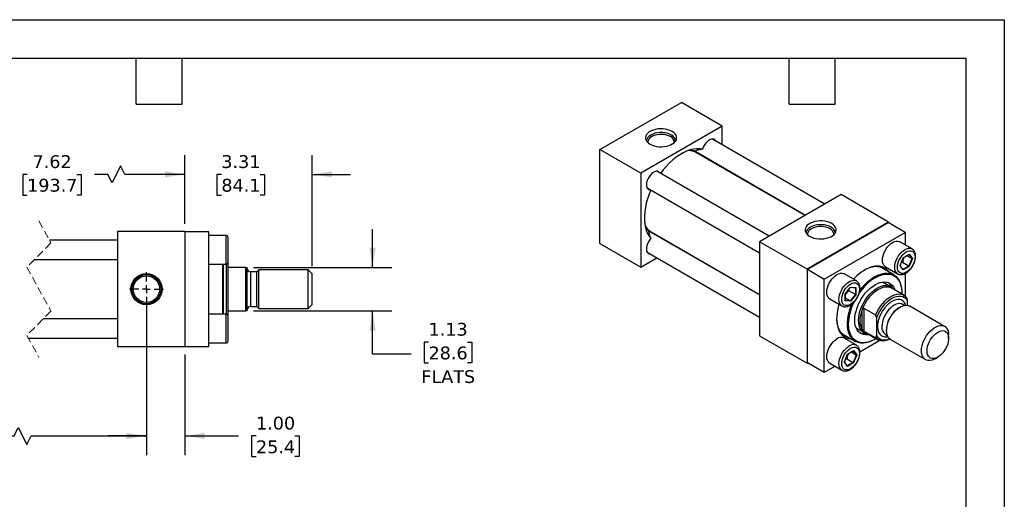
# Model space of a CAD drawing. Header units: inches. Extents: x 0 to 44, y 0 to 34.
# Tile 3 of 3: x 18.4 to 44, y 21.5 to 34. Entities that reach past the tile are written whole.
import ezdxf

# ---------------------------------------------------------------- set-up
doc = ezdxf.new("R2010")
doc.units = ezdxf.units.IN
doc.header["$LTSCALE"] = 4
doc.header["$MEASUREMENT"] = 0
for name, pattern in [('SLD-Center', [0.75, 0.6, -0.05, 0.05, -0.05]), ('SLD-Dashed', [0.075, 0.05, -0.025]), ('SLD-Solid', [0])]:
    doc.linetypes.add(name, pattern=pattern)
doc.layers.add('CENTER', color=40, linetype='SLD-Center')
doc.layers.add('DIMENSIONS', color=140, linetype='SLD-Solid', lineweight=25)
doc.layers.add('TEXT', color=140, linetype='SLD-Solid', lineweight=25)
doc.styles.add('SLDTEXTSTYLE0', font='VERDANA.TTF')
doc.dimstyles.new('SLDDIMSTYLE1', dxfattribs={"dimtxt": 0.339844, "dimasz": 0.52, "dimexe": 0, "dimexo": 0.0625, "dimgap": 0.084961, "dimtad": 0, "dimtih": 1, "dimtoh": 1, "dimrnd": 1e-09, "dimzin": 12, "dimdsep": 46, "dimtxsty": 'SLDTEXTSTYLE0', "dimsah": 1, "dimcen": 0.09, "dimadec": 0, "dimazin": 3, "dimtfac": 1, "dimtofl": 0, "dimtmove": 0, "dimatfit": 3, "dimfxl": 0, "dimfrac": 2, "dimtolj": 1, "dimtzin": 12, "dimarcsym": 0})
doc.dimstyles.new('SLDDIMSTYLE2', dxfattribs={"dimtxt": 0.339844, "dimasz": 0.52, "dimexe": 0, "dimexo": 0.0625, "dimgap": 0.084961, "dimtad": 0, "dimtih": 1, "dimtoh": 1, "dimrnd": 1e-09, "dimzin": 12, "dimdsep": 46, "dimtxsty": 'SLDTEXTSTYLE0', "dimsah": 1, "dimcen": 0.09, "dimadec": 0, "dimazin": 3, "dimtfac": 1, "dimtmove": 0, "dimatfit": 0, "dimfxl": 0, "dimfrac": 2, "dimtolj": 1, "dimtzin": 12, "dimarcsym": 0})
doc.dimstyles.new('SLDDIMSTYLE4', dxfattribs={"dimtxt": 0.339844, "dimasz": 0.52, "dimexe": 0, "dimexo": 0.0625, "dimgap": 0.084961, "dimtad": 0, "dimtih": 1, "dimtoh": 1, "dimrnd": 1e-09, "dimzin": 4, "dimdsep": 46, "dimtxsty": 'SLDTEXTSTYLE0', "dimsah": 1, "dimcen": 0.09, "dimadec": 0, "dimazin": 1, "dimtfac": 1, "dimtmove": 0, "dimatfit": 0, "dimfxl": 0, "dimfrac": 2, "dimtolj": 1, "dimtzin": 12, "dimarcsym": 0})

# ---------------------------------------------------------------- blocks, each defined once
blk = doc.blocks.new('_D_11')
at = {"layer": 'DIMENSIONS'}
for p, q in [((15.876, 26.785), (15.876, 22.665)), ((21.668, 26.785), (21.668, 22.665)), ((18.221, 23.165), (18.332, 23.387)), ((18.332, 23.387), (18.555, 22.943)), ((12.924, 23.165), (12.809, 23.165)), ((12.809, 23.165), (12.809, 22.625)), ((14.216, 23.165), (14.33, 23.165)), ((14.33, 23.165), (14.33, 22.625)), ((15.876, 23.165), (14.677, 23.165)), ((15.876, 23.165), (18.221, 23.165)), ((18.555, 22.943), (18.666, 23.165)), ((18.666, 23.165), (21.668, 23.165)), ((12.809, 22.625), (12.924, 22.625)), ((14.33, 22.625), (14.216, 22.625))]:
    blk.add_line(p, q, dxfattribs=at)
for points in [[(15.876, 23.165), (16.396, 23.085), (16.396, 23.245)], [(21.668, 23.165), (21.148, 23.245), (21.148, 23.085)]]:
    blk.add_solid(points, dxfattribs=at)
at = {"layer": 'DIMENSIONS', "char_height": 0.3333, "attachment_point": 1, "style": 'SLDTEXTSTYLE0'}
for s, insert in [('5.87', (13.065, 23.665)), ('149.2', (12.924, 23.048))]:
    blk.add_mtext(s, dxfattribs=dict(at, insert=insert))
blk = doc.blocks.new('_D_12')
at = {"layer": 'DIMENSIONS'}
for p, q in [((21.668, 26.785), (21.668, 22.665)), ((22.668, 25.285), (22.668, 22.665)), ((21.668, 23.165), (20.668, 23.165)), ((22.668, 23.165), (24.061, 23.165)), ((24.521, 23.165), (24.407, 23.165)), ((24.407, 23.165), (24.407, 22.625)), ((25.531, 23.165), (25.645, 23.165)), ((25.645, 23.165), (25.645, 22.625)), ((24.407, 22.625), (24.521, 22.625)), ((25.645, 22.625), (25.531, 22.625))]:
    blk.add_line(p, q, dxfattribs=at)
for points in [[(21.668, 23.165), (21.148, 23.245), (21.148, 23.085)], [(22.668, 23.165), (23.188, 23.085), (23.188, 23.245)]]:
    blk.add_solid(points, dxfattribs=at)
at = {"layer": 'DIMENSIONS', "char_height": 0.3333, "attachment_point": 1, "style": 'SLDTEXTSTYLE0'}
for s, insert in [('1.00', (24.521, 23.665)), ('25.4', (24.521, 23.048))]:
    blk.add_mtext(s, dxfattribs=dict(at, insert=insert))
blk = doc.blocks.new('_D_13')
at = {"layer": 'DIMENSIONS'}
for p, q in [((27.556, 27.547), (27.556, 28.547)), ((24.454, 27.547), (28.056, 27.547)), ((24.454, 26.422), (28.056, 26.422)), ((27.556, 25.291), (27.556, 26.422)), ((29.012, 25.609), (28.898, 25.609)), ((28.898, 25.609), (28.898, 25.069)), ((30.022, 25.609), (30.136, 25.609)), ((30.136, 25.609), (30.136, 25.069)), ((28.556, 25.291), (27.556, 25.291)), ((28.898, 25.069), (29.012, 25.069)), ((30.136, 25.069), (30.022, 25.069))]:
    blk.add_line(p, q, dxfattribs=at)
for points in [[(27.556, 27.547), (27.636, 28.067), (27.476, 28.067)], [(27.556, 26.422), (27.476, 25.902), (27.636, 25.902)]]:
    blk.add_solid(points, dxfattribs=at)
at = {"layer": 'DIMENSIONS', "char_height": 0.3333, "attachment_point": 1, "style": 'SLDTEXTSTYLE0'}
for s, insert in [('1.13', (29.012, 26.108)), ('28.6', (29.012, 25.492)), ('FLATS', (28.825, 24.876))]:
    blk.add_mtext(s, dxfattribs=dict(at, insert=insert))
blk = doc.blocks.new('_D_14')
at = {"layer": 'DIMENSIONS'}
for p, q in [((15.126, 28.685), (15.126, 30.474)), ((22.668, 28.685), (22.668, 30.474)), ((20.995, 30.196), (20.772, 29.752)), ((21.106, 29.974), (20.995, 30.196)), ((15.126, 29.974), (18.101, 29.974)), ((18.562, 29.974), (18.448, 29.974)), ((18.448, 29.974), (18.448, 29.434)), ((19.854, 29.974), (19.969, 29.974)), ((19.969, 29.974), (19.969, 29.434)), ((20.661, 29.974), (20.315, 29.974)), ((20.772, 29.752), (20.661, 29.974)), ((22.668, 29.974), (21.106, 29.974)), ((18.448, 29.434), (18.562, 29.434)), ((19.969, 29.434), (19.854, 29.434))]:
    blk.add_line(p, q, dxfattribs=at)
for points in [[(15.126, 29.974), (15.646, 29.894), (15.646, 30.054)], [(22.668, 29.974), (22.148, 30.054), (22.148, 29.894)]]:
    blk.add_solid(points, dxfattribs=at)
at = {"layer": 'DIMENSIONS', "char_height": 0.3333, "attachment_point": 1, "style": 'SLDTEXTSTYLE0'}
for s, insert in [('7.62', (18.703, 30.473)), ('193.7', (18.562, 29.857))]:
    blk.add_mtext(s, dxfattribs=dict(at, insert=insert))
blk = doc.blocks.new('_D_15')
at = {"layer": 'DIMENSIONS'}
for p, q in [((22.668, 28.685), (22.668, 30.474)), ((25.981, 27.583), (25.981, 30.474)), ((22.668, 29.974), (21.668, 29.974)), ((23.619, 29.974), (23.504, 29.974)), ((23.504, 29.974), (23.504, 29.434)), ((24.628, 29.974), (24.743, 29.974)), ((24.743, 29.974), (24.743, 29.434)), ((25.981, 29.974), (26.981, 29.974)), ((23.504, 29.434), (23.619, 29.434)), ((24.743, 29.434), (24.628, 29.434))]:
    blk.add_line(p, q, dxfattribs=at)
for points in [[(22.668, 29.974), (22.148, 30.054), (22.148, 29.894)], [(25.981, 29.974), (26.501, 29.894), (26.501, 30.054)]]:
    blk.add_solid(points, dxfattribs=at)
at = {"layer": 'DIMENSIONS', "char_height": 0.3333, "attachment_point": 1, "style": 'SLDTEXTSTYLE0'}
for s, insert in [('3.31', (23.619, 30.473)), ('84.1', (23.619, 29.857))]:
    blk.add_mtext(s, dxfattribs=dict(at, insert=insert))
blk = doc.blocks.new('SW_CENTERMARKSYMBOL_4')
at = {"layer": 'CENTER', "color": 0}
for p, q in [((0, 0.2), (0, 0.444)), ((-0.2, 0), (-0.444, 0)), ((0, 0), (-0.1, 0)), ((0, 0), (0, 0.1)), ((0, 0), (0, -0.1)), ((0, 0), (0.1, 0)), ((0.2, 0), (0.444, 0)), ((0, -0.2), (0, -0.444))]:
    blk.add_line(p, q, dxfattribs=at)

msp = doc.modelspace()

# ---------------------------------------------------------------- linework, layer by layer
at = {"color": 7, "linetype": 'SLD-Solid'}
for p, q in [((0, 34), (44, 34)), ((44, 34), (44, 0))]:
    msp.add_line(p, q, dxfattribs=at)
for p, q in [((33.475, 30.619), (35.596, 31.844)), ((36.657, 31.232), (35.596, 31.844)), ((36.657, 31.232), (34.535, 30.007)), ((36.657, 30.745), (36.657, 31.232)), ((39.328, 29.202), (36.401, 30.892)), ((34.535, 30.007), (33.475, 30.619)), ((33.475, 28.17), (33.475, 30.619)), ((35.966, 30.566), (38.828, 28.914)), ((38.816, 28.907), (35.991, 30.538)), ((36.09, 30.48), (36.049, 30.518)), ((34.535, 30.007), (34.535, 27.557)), ((37.879, 28.366), (34.952, 30.055)), ((36.528, 30.228), (36.523, 30.245)), ((36.657, 30.153), (36.657, 30.167)), ((34.702, 29.622), (37.629, 27.933)), ((39.75, 29.446), (37.629, 28.221)), ((40.988, 28.731), (39.75, 29.446)), ((40.988, 28.731), (38.866, 27.507)), ((38.873, 27.503), (40.981, 28.719)), ((41.422, 28.464), (40.981, 28.719)), ((40.988, 28.715), (40.988, 28.731)), ((20.918, 28.485), (20.918, 25.485)), ((22.668, 28.485), (20.918, 28.485)), ((22.668, 28.485), (22.668, 25.485)), ((23.293, 28.475), (22.668, 28.475)), ((23.293, 25.495), (23.293, 28.475)), ((37.629, 26.836), (34.766, 28.488)), ((34.804, 28.481), (37.629, 26.85)), ((39.315, 27.248), (41.422, 28.464)), ((41.422, 28.464), (41.422, 28.138)), ((20.918, 28.26), (19.143, 28.26)), ((23.743, 28.385), (23.293, 28.385)), ((23.743, 27.635), (23.743, 28.385)), ((23.793, 27.685), (23.793, 28.335)), ((34.849, 28.441), (34.903, 28.423)), ((37.629, 28.221), (37.629, 25.772)), ((38.866, 27.507), (37.629, 28.221)), ((41.599, 28.036), (41.281, 28.219)), ((33.475, 28.17), (34.535, 27.557)), ((34.702, 27.948), (37.629, 26.259)), ((35.323, 28.167), (35.34, 28.171)), ((35.457, 28.09), (35.469, 28.097)), ((41.596, 28.038), (41.599, 28.036)), ((18.756, 27.76), (20.918, 27.76)), ((34.535, 27.557), (34.957, 27.801)), ((41.288, 27.598), (41.367, 27.804)), ((41.29, 27.601), (41.368, 27.802)), ((41.367, 27.804), (41.527, 27.896)), ((41.368, 27.802), (41.523, 27.891)), ((41.595, 27.782), (41.464, 27.857)), ((41.595, 27.782), (41.518, 27.585)), ((41.52, 27.889), (41.595, 27.782)), ((41.527, 27.896), (41.607, 27.783)), ((41.607, 27.783), (41.527, 27.577)), ((23.293, 27.635), (23.743, 27.635)), ((23.655, 26.335), (23.655, 27.635)), ((23.675, 26.985), (23.675, 27.635)), ((23.75, 26.334), (23.75, 27.635)), ((23.794, 27.656), (23.786, 27.659)), ((23.794, 27.578), (23.794, 27.656)), ((23.794, 26.391), (23.794, 27.578)), ((24.254, 27.547), (23.825, 27.547)), ((24.254, 26.422), (24.254, 27.547)), ((24.254, 27.547), (24.294, 27.547)), ((24.294, 26.422), (24.294, 27.547)), ((24.544, 27.436), (24.374, 27.436)), ((24.374, 27.436), (24.374, 26.533)), ((24.592, 27.485), (24.544, 27.436)), ((24.544, 26.533), (24.544, 27.436)), ((25.879, 27.485), (24.592, 27.485)), ((24.592, 26.485), (24.592, 27.485)), ((25.981, 27.383), (25.879, 27.485)), ((25.879, 26.485), (25.879, 27.485)), ((38.866, 27.507), (38.866, 25.057)), ((38.873, 25.07), (38.873, 27.503)), ((38.873, 27.503), (39.315, 27.248)), ((41.125, 27.357), (40.783, 27.554)), ((40.906, 27.57), (41.224, 27.386)), ((41.367, 27.485), (41.288, 27.598)), ((41.367, 27.495), (41.291, 27.603)), ((41.351, 27.682), (41.316, 27.667)), ((41.518, 27.585), (41.351, 27.682)), ((41.518, 27.585), (41.365, 27.497)), ((41.527, 27.577), (41.367, 27.485)), ((25.981, 26.586), (25.981, 27.383)), ((39.315, 24.814), (39.315, 27.248)), ((40.15, 27.199), (39.832, 27.383)), ((41.229, 27.384), (41.224, 27.386)), ((41.422, 27.395), (41.422, 26.801)), ((23.675, 26.335), (23.675, 26.985)), ((39.859, 26.866), (39.998, 27.038)), ((39.862, 26.866), (39.997, 27.034)), ((39.952, 26.979), (39.957, 26.942)), ((40.125, 26.845), (39.957, 26.942)), ((39.996, 27.033), (40.127, 27.021)), ((39.998, 27.038), (40.136, 27.026)), ((40.125, 27.021), (40.125, 26.845)), ((40.136, 27.026), (40.136, 26.841)), ((41.035, 27.048), (40.827, 27.169)), ((41.384, 26.829), (41.058, 27.017)), ((39.457, 26.733), (39.775, 26.549)), ((39.859, 26.682), (39.859, 26.866)), ((39.998, 26.669), (39.859, 26.682)), ((39.862, 26.688), (39.862, 26.867)), ((39.992, 26.68), (39.862, 26.755)), ((39.992, 26.68), (39.862, 26.692)), ((40.125, 26.845), (39.992, 26.68)), ((40.136, 26.841), (39.998, 26.669)), ((41.332, 26.883), (41.332, 26.899)), ((41.474, 26.696), (41.474, 26.564)), ((23.825, 26.422), (24.254, 26.422)), ((24.294, 26.422), (24.254, 26.422)), ((24.374, 26.533), (24.544, 26.533)), ((24.544, 26.533), (24.592, 26.485)), ((24.592, 26.485), (25.879, 26.485)), ((25.879, 26.485), (25.981, 26.586)), ((40.303, 25.937), (40.303, 26.449)), ((40.347, 26.492), (40.651, 26.317)), ((40.347, 26.492), (40.347, 25.893)), ((41.287, 26.517), (41.253, 26.498)), ((41.406, 26.562), (41.358, 26.589)), ((42.447, 26.017), (41.537, 26.542)), ((20.918, 26.21), (18.981, 26.21)), ((23.743, 26.335), (23.293, 26.335)), ((23.743, 25.585), (23.743, 26.335)), ((23.786, 26.31), (23.794, 26.313)), ((23.793, 25.96), (23.793, 26.285)), ((23.794, 26.313), (23.794, 26.391)), ((40.678, 25.766), (40.678, 26.237)), ((23.793, 25.635), (23.793, 25.96)), ((40.139, 25.978), (40.348, 25.858)), ((40.651, 25.718), (40.347, 25.893)), ((40.934, 25.945), (40.934, 25.905)), ((18.593, 25.71), (20.918, 25.71)), ((37.629, 25.772), (38.866, 25.057)), ((39.784, 25.823), (40.125, 25.626)), ((40.15, 25.525), (39.832, 25.709)), ((40.756, 25.646), (40.241, 25.349)), ((40.387, 25.853), (40.713, 25.665)), ((40.625, 25.675), (40.639, 25.684)), ((40.907, 25.807), (40.954, 25.78)), ((41.037, 25.676), (41.947, 25.151)), ((42.551, 25.705), (42.551, 25.788)), ((22.668, 25.485), (20.918, 25.485)), ((22.668, 25.495), (23.293, 25.495)), ((23.293, 25.585), (23.743, 25.585)), ((39.918, 25.293), (40.078, 25.386)), ((39.919, 25.291), (40.074, 25.381)), ((40.07, 25.378), (40.145, 25.271)), ((40.078, 25.386), (40.157, 25.272)), ((40.145, 25.527), (40.15, 25.525)), ((39.838, 25.088), (39.918, 25.293)), ((39.841, 25.09), (39.919, 25.291)), ((39.901, 25.171), (39.866, 25.156)), ((39.901, 25.171), (40.069, 25.074)), ((40.145, 25.271), (40.015, 25.347)), ((40.145, 25.271), (40.069, 25.074)), ((40.157, 25.272), (40.078, 25.066)), ((42.197, 25.175), (42.269, 25.217)), ((38.866, 25.057), (38.88, 25.065)), ((39.315, 24.814), (38.873, 25.07)), ((39.598, 24.978), (39.315, 24.814)), ((39.457, 25.059), (39.775, 24.875)), ((39.778, 24.874), (39.775, 24.875)), ((39.918, 24.974), (39.838, 25.088)), ((39.917, 24.984), (39.841, 25.092)), ((40.069, 25.074), (39.916, 24.986)), ((40.078, 25.066), (39.918, 24.974))]:
    msp.add_line(p, q)
at = {"color": 7, "linetype": 'SLD-Dashed', "lineweight": 18}
for p, q in [((18.868, 28.76), (19.183, 28.187)), ((19.183, 28.187), (18.553, 27.557)), ((18.553, 27.557), (19.183, 26.412)), ((19.183, 26.412), (18.553, 25.782)), ((18.553, 25.782), (18.868, 25.21))]:
    msp.add_line(p, q, dxfattribs=at)
at = {"flags": 128}
for points in [[(35.352, 31.091), (35.301, 31.116), (35.244, 31.136), (35.181, 31.15), (35.116, 31.158), (35.049, 31.159), (34.983, 31.155), (34.918, 31.144), (34.858, 31.127), (34.804, 31.104), (34.756, 31.077), (34.717, 31.045), (34.688, 31.011), (34.669, 30.974), (34.661, 30.935), (34.663, 30.897), (34.677, 30.859), (34.701, 30.823), (34.736, 30.789), (34.779, 30.76), (34.83, 30.735), (34.888, 30.715), (34.95, 30.701), (35.016, 30.693), (35.082, 30.692), (35.149, 30.696), (35.213, 30.707), (35.273, 30.724), (35.328, 30.747), (35.375, 30.774), (35.414, 30.806), (35.444, 30.84), (35.463, 30.877), (35.471, 30.916), (35.468, 30.954), (35.454, 30.992), (35.43, 31.028), (35.396, 31.062), (35.352, 31.091)], [(35.334, 30.998), (35.283, 31.023), (35.226, 31.042), (35.164, 31.055), (35.099, 31.062), (35.033, 31.062), (34.968, 31.055), (34.906, 31.042), (34.849, 31.023), (34.798, 30.998), (34.756, 30.969), (34.723, 30.936), (34.7, 30.9), (34.688, 30.863), (34.687, 30.842)], [(35.309, 30.956), (35.262, 30.978), (35.208, 30.996), (35.15, 31.008), (35.089, 31.013), (35.027, 31.012), (34.967, 31.005), (34.91, 30.992), (34.858, 30.973), (34.812, 30.949), (34.775, 30.921), (34.747, 30.889), (34.729, 30.855), (34.722, 30.82), (34.723, 30.8)], [(36.491, 30.841), (36.488, 30.845), (36.467, 30.871), (36.439, 30.887), (36.406, 30.892), (36.37, 30.887), (36.331, 30.872), (36.292, 30.848), (36.255, 30.815), (36.22, 30.774), (36.189, 30.729), (36.164, 30.679), (36.146, 30.629)], [(36.146, 30.629), (36.07, 30.64), (35.99, 30.641), (35.906, 30.63), (35.819, 30.609), (35.731, 30.577), (35.641, 30.535), (35.551, 30.483), (35.461, 30.421), (35.373, 30.351), (35.286, 30.272), (35.203, 30.186), (35.122, 30.093), (35.049, 29.999)], [(35.952, 30.575), (35.883, 30.597), (35.814, 30.607)], [(35.041, 30.004), (35.028, 30.023), (35.003, 30.044), (34.972, 30.054), (34.937, 30.054), (34.9, 30.044), (34.861, 30.023), (34.822, 29.994), (34.786, 29.957), (34.753, 29.913), (34.725, 29.865), (34.704, 29.815), (34.69, 29.765), (34.684, 29.717), (34.686, 29.673), (34.696, 29.635), (34.713, 29.605), (34.737, 29.584), (34.767, 29.573), (34.791, 29.571)], [(34.799, 29.566), (34.754, 29.456), (34.714, 29.34), (34.681, 29.224), (34.656, 29.11), (34.639, 28.998), (34.631, 28.889), (34.631, 28.785), (34.639, 28.687), (34.656, 28.594), (34.681, 28.509), (34.714, 28.431), (34.754, 28.361), (34.802, 28.301)], [(39.507, 28.693), (39.455, 28.718), (39.398, 28.738), (39.336, 28.752), (39.27, 28.76), (39.203, 28.761), (39.137, 28.757), (39.072, 28.745), (39.012, 28.728), (38.958, 28.706), (38.91, 28.679), (38.871, 28.647), (38.842, 28.612), (38.823, 28.575), (38.815, 28.537), (38.817, 28.498), (38.831, 28.461), (38.856, 28.425), (38.89, 28.391), (38.933, 28.362), (38.984, 28.337), (39.042, 28.317), (39.104, 28.303), (39.17, 28.295), (39.237, 28.294), (39.303, 28.298), (39.367, 28.309), (39.427, 28.326), (39.482, 28.349), (39.529, 28.376), (39.568, 28.408), (39.598, 28.442), (39.617, 28.479), (39.625, 28.518), (39.622, 28.556), (39.608, 28.594), (39.584, 28.63), (39.55, 28.663), (39.507, 28.693)], [(34.653, 28.602), (34.698, 28.544), (34.751, 28.496)], [(39.488, 28.6), (39.437, 28.625), (39.38, 28.644), (39.318, 28.657), (39.253, 28.664), (39.187, 28.664), (39.122, 28.657), (39.06, 28.644), (39.003, 28.625), (38.952, 28.6), (38.91, 28.571), (38.877, 28.538), (38.854, 28.502), (38.843, 28.465), (38.841, 28.444)], [(39.463, 28.558), (39.416, 28.58), (39.362, 28.598), (39.304, 28.61), (39.243, 28.615), (39.181, 28.614), (39.121, 28.607), (39.064, 28.594), (39.012, 28.575), (38.966, 28.551), (38.929, 28.523), (38.901, 28.491), (38.883, 28.457), (38.876, 28.422), (38.877, 28.402)], [(34.802, 28.301), (34.767, 28.26), (34.737, 28.214), (34.713, 28.164), (34.696, 28.114), (34.686, 28.065), (34.684, 28.019), (34.69, 27.978), (34.704, 27.944), (34.725, 27.918), (34.753, 27.903), (34.786, 27.897), (34.791, 27.897)], [(40.906, 27.57), (40.891, 27.581), (40.864, 27.609), (40.844, 27.646), (40.833, 27.691), (40.828, 27.742), (40.833, 27.797), (40.844, 27.856), (40.864, 27.915), (40.891, 27.974), (40.923, 28.031), (40.961, 28.083), (41.003, 28.13), (41.048, 28.17), (41.094, 28.201), (41.14, 28.223), (41.184, 28.235), (41.226, 28.236), (41.264, 28.228), (41.281, 28.219)], [(41.224, 27.386), (41.209, 27.397), (41.182, 27.425), (41.163, 27.462), (41.151, 27.507), (41.147, 27.558), (41.151, 27.613), (41.163, 27.672), (41.182, 27.731), (41.209, 27.79), (41.241, 27.847), (41.279, 27.9), (41.321, 27.946), (41.366, 27.986), (41.412, 28.017), (41.458, 28.039), (41.503, 28.051), (41.544, 28.053), (41.582, 28.044), (41.596, 28.038)], [(41.01, 27.423), (40.978, 27.465), (40.933, 27.508), (40.882, 27.543), (40.825, 27.567), (40.763, 27.583), (40.697, 27.588), (40.628, 27.582), (40.556, 27.567), (40.482, 27.543), (40.407, 27.508), (40.331, 27.464), (40.256, 27.412), (40.182, 27.351), (40.11, 27.283), (40.072, 27.244)], [(40.91, 27.481), (40.876, 27.508), (40.823, 27.539), (40.766, 27.559), (40.703, 27.57), (40.637, 27.571), (40.567, 27.561), (40.495, 27.542), (40.421, 27.513), (40.358, 27.481)], [(39.457, 26.733), (39.441, 26.744), (39.414, 26.772), (39.395, 26.809), (39.383, 26.854), (39.379, 26.905), (39.383, 26.96), (39.395, 27.019), (39.414, 27.078), (39.441, 27.137), (39.474, 27.194), (39.511, 27.246), (39.553, 27.293), (39.598, 27.333), (39.644, 27.364), (39.69, 27.386), (39.735, 27.398), (39.777, 27.4), (39.815, 27.391), (39.832, 27.383)], [(39.773, 26.55), (39.759, 26.56), (39.733, 26.588), (39.713, 26.626), (39.701, 26.67), (39.697, 26.721), (39.701, 26.777), (39.713, 26.835), (39.733, 26.895), (39.759, 26.954), (39.792, 27.01), (39.83, 27.063), (39.872, 27.109), (39.916, 27.149), (39.962, 27.18), (40.008, 27.202), (40.053, 27.214), (40.095, 27.216), (40.133, 27.207), (40.15, 27.199)], [(40.476, 25.802), (40.45, 25.798), (40.391, 25.794), (40.336, 25.801), (40.285, 25.818), (40.239, 25.844), (40.2, 25.879), (40.166, 25.924), (40.14, 25.977), (40.121, 26.037), (40.109, 26.103), (40.105, 26.175), (40.109, 26.252), (40.121, 26.332), (40.14, 26.414), (40.166, 26.497), (40.2, 26.58), (40.239, 26.661), (40.285, 26.74), (40.336, 26.816), (40.391, 26.886), (40.45, 26.95), (40.511, 27.008), (40.575, 27.058), (40.639, 27.1), (40.703, 27.132), (40.767, 27.156), (40.828, 27.169), (40.887, 27.172), (40.942, 27.166), (40.993, 27.149), (41.039, 27.123), (41.078, 27.087), (41.112, 27.043), (41.138, 26.99), (41.147, 26.965)], [(40.236, 26.948), (40.299, 27.028), (40.367, 27.103), (40.439, 27.172), (40.512, 27.232), (40.587, 27.285), (40.662, 27.328), (40.737, 27.362), (40.811, 27.386), (40.882, 27.4), (40.951, 27.404), (41.016, 27.397), (41.076, 27.38), (41.131, 27.353), (41.181, 27.316), (41.224, 27.27), (41.26, 27.215), (41.29, 27.152), (41.311, 27.082), (41.325, 27.004), (41.331, 26.921), (41.332, 26.899)], [(40.639, 27.283), (40.713, 27.321), (40.785, 27.35), (40.857, 27.368), (40.925, 27.377), (40.991, 27.375), (41.052, 27.364), (41.109, 27.342), (41.16, 27.311), (41.206, 27.27), (41.245, 27.221), (41.277, 27.163), (41.302, 27.097), (41.32, 27.024), (41.329, 26.946), (41.331, 26.862), (41.331, 26.859)], [(40.205, 26.172), (40.209, 26.246), (40.221, 26.324), (40.241, 26.404), (40.268, 26.484), (40.302, 26.564), (40.342, 26.642), (40.388, 26.717), (40.44, 26.788), (40.495, 26.853), (40.553, 26.911), (40.614, 26.962), (40.676, 27.005), (40.738, 27.039), (40.8, 27.063), (40.859, 27.077), (40.916, 27.081), (40.97, 27.074), (41.018, 27.057), (41.062, 27.031), (41.099, 26.994), (41.101, 26.992)], [(40.303, 26.449), (40.337, 26.532), (40.378, 26.612), (40.425, 26.69), (40.477, 26.763), (40.535, 26.83), (40.595, 26.89), (40.658, 26.941), (40.723, 26.983), (40.787, 27.015), (40.85, 27.037), (40.91, 27.047), (40.968, 27.046), (41.02, 27.034), (41.058, 27.017)], [(41.04, 27.046), (41.039, 27.057), (41.028, 27.113)], [(40.651, 26.317), (40.688, 26.397), (40.732, 26.474), (40.782, 26.547), (40.836, 26.615), (40.894, 26.676), (40.955, 26.73), (41.017, 26.776), (41.08, 26.812), (41.142, 26.839), (41.203, 26.855), (41.261, 26.86), (41.315, 26.855), (41.364, 26.839), (41.408, 26.812), (41.446, 26.776)], [(40.678, 26.237), (40.71, 26.316), (40.748, 26.393), (40.793, 26.467), (40.843, 26.537), (40.897, 26.601), (40.955, 26.658), (41.015, 26.707), (41.076, 26.747), (41.137, 26.778), (41.197, 26.798), (41.255, 26.807), (41.309, 26.806), (41.359, 26.794), (41.404, 26.771), (41.442, 26.738), (41.474, 26.696)], [(39.697, 26.594), (39.688, 26.566), (39.664, 26.469), (39.646, 26.374), (39.637, 26.282), (39.635, 26.194), (39.64, 26.11), (39.654, 26.032), (39.675, 25.96), (39.704, 25.896), (39.739, 25.839), (39.781, 25.791), (39.83, 25.752), (39.884, 25.722), (39.943, 25.702), (40.007, 25.692), (40.011, 25.692)], [(40.625, 25.675), (40.55, 25.637), (40.475, 25.608), (40.403, 25.589), (40.333, 25.58), (40.266, 25.581), (40.203, 25.593), (40.145, 25.615), (40.093, 25.647), (40.046, 25.689), (40.007, 25.739), (39.974, 25.798), (39.948, 25.865), (39.93, 25.939), (39.92, 26.02), (39.918, 26.105), (39.924, 26.195), (39.938, 26.289), (39.96, 26.385), (39.989, 26.481), (40.026, 26.579), (40.035, 26.601)], [(40.66, 25.696), (40.602, 25.663), (40.529, 25.63), (40.457, 25.606), (40.387, 25.593), (40.32, 25.589), (40.256, 25.596), (40.197, 25.612), (40.143, 25.639), (40.094, 25.675), (40.052, 25.72), (40.016, 25.774), (39.987, 25.836), (39.966, 25.905), (39.952, 25.981), (39.947, 26.062), (39.949, 26.149), (39.958, 26.239), (39.976, 26.331), (40.001, 26.426), (40.033, 26.521), (40.072, 26.616), (40.089, 26.653)], [(40.303, 25.937), (40.279, 25.983), (40.262, 26.037), (40.251, 26.097), (40.248, 26.161), (40.251, 26.229), (40.262, 26.301), (40.279, 26.374), (40.303, 26.449)], [(41.358, 26.589), (41.32, 26.605), (41.278, 26.61), (41.231, 26.606), (41.183, 26.591), (41.133, 26.567), (41.083, 26.534), (41.034, 26.492), (40.988, 26.443), (40.945, 26.388), (40.907, 26.329), (40.874, 26.266), (40.848, 26.201), (40.829, 26.137), (40.817, 26.074), (40.813, 26.014)], [(41.037, 25.676), (41.028, 25.682), (40.995, 25.71), (40.969, 25.748), (40.949, 25.794), (40.938, 25.846), (40.934, 25.905), (40.938, 25.968), (40.949, 26.034), (40.969, 26.102), (40.995, 26.17), (41.028, 26.237), (41.067, 26.301), (41.11, 26.361), (41.158, 26.415), (41.209, 26.462), (41.261, 26.501), (41.314, 26.531), (41.366, 26.553), (41.416, 26.564), (41.464, 26.565), (41.508, 26.556), (41.537, 26.542)], [(39.634, 26.228), (39.638, 26.157), (39.65, 26.079), (39.669, 26.007), (39.696, 25.942), (39.73, 25.885), (39.77, 25.836), (39.817, 25.796), (39.87, 25.765), (39.91, 25.75)], [(40.43, 25.829), (40.388, 25.839), (40.342, 25.861), (40.302, 25.892), (40.268, 25.933), (40.241, 25.982), (40.221, 26.039), (40.209, 26.103), (40.205, 26.172)], [(41.844, 25.38), (41.848, 25.443), (41.86, 25.509), (41.879, 25.577), (41.905, 25.645), (41.938, 25.712), (41.977, 25.776), (42.021, 25.835), (42.068, 25.889), (42.119, 25.936), (42.171, 25.976), (42.224, 26.006), (42.276, 26.027), (42.327, 26.038), (42.374, 26.039), (42.418, 26.03), (42.457, 26.011), (42.489, 25.982), (42.516, 25.945), (42.535, 25.899), (42.547, 25.846), (42.551, 25.788), (42.551, 25.788)], [(41.988, 25.38), (41.992, 25.437), (42.004, 25.497), (42.024, 25.559), (42.05, 25.62), (42.083, 25.679), (42.122, 25.734), (42.164, 25.783), (42.21, 25.826), (42.257, 25.86), (42.305, 25.885), (42.352, 25.901), (42.396, 25.906), (42.437, 25.9), (42.473, 25.884), (42.503, 25.859), (42.526, 25.824), (42.542, 25.781), (42.55, 25.732), (42.55, 25.676), (42.542, 25.617), (42.526, 25.556), (42.503, 25.495), (42.473, 25.434), (42.437, 25.377), (42.396, 25.325), (42.352, 25.279), (42.305, 25.24), (42.257, 25.21), (42.21, 25.19), (42.164, 25.18), (42.122, 25.18), (42.083, 25.191), (42.05, 25.211), (42.024, 25.242), (42.004, 25.281), (41.992, 25.327), (41.988, 25.38)], [(39.457, 25.059), (39.441, 25.07), (39.414, 25.098), (39.395, 25.135), (39.383, 25.18), (39.379, 25.231), (39.383, 25.286), (39.395, 25.345), (39.414, 25.404), (39.441, 25.463), (39.474, 25.52), (39.511, 25.573), (39.553, 25.619), (39.598, 25.659), (39.644, 25.69)], [(40.288, 25.831), (40.29, 25.832), (40.353, 25.855)], [(41.023, 25.685), (41.017, 25.682), (40.955, 25.655), (40.894, 25.639), (40.836, 25.634), (40.782, 25.639), (40.732, 25.655), (40.688, 25.682), (40.651, 25.718)], [(41.021, 25.687), (41.015, 25.684), (40.955, 25.664), (40.897, 25.655), (40.843, 25.656), (40.793, 25.668), (40.748, 25.691), (40.71, 25.724), (40.678, 25.766)], [(39.775, 24.875), (39.759, 24.886), (39.733, 24.915), (39.713, 24.952), (39.701, 24.996), (39.697, 25.047), (39.701, 25.103), (39.713, 25.161), (39.733, 25.221), (39.759, 25.28), (39.792, 25.336), (39.83, 25.389), (39.872, 25.436), (39.916, 25.475), (39.962, 25.506)], [(42.197, 25.175), (42.171, 25.161), (42.119, 25.14), (42.068, 25.129), (42.021, 25.128), (41.977, 25.137), (41.938, 25.156), (41.905, 25.185), (41.879, 25.223), (41.86, 25.268), (41.848, 25.321), (41.844, 25.38)]]:
    msp.add_lwpolyline(points, dxfattribs=at)
for radius in [0.406, 0.379, 0.344]:
    msp.add_circle((21.668, 26.985), radius)
for centre, radius, start, end in [((35.242, 30.803), 0.167, 359.1006, 66.3472), ((35.256, 30.826), 0.189, 4.8631, 65.7342), ((35.78, 30.164), 0.429, 60.4853, 90.9288), ((36.045, 30.623), 0.104, 206.8885, 225.473), ((36.038, 30.627), 0.105, 255.9177, 273.0683), ((35.026, 28.855), 0.435, 209.3065, 239.2902), ((34.757, 28.392), 0.104, 74.5167, 93.1037), ((34.749, 28.395), 0.105, 26.9236, 44.0869), ((39.396, 28.405), 0.167, 359.1006, 66.3472), ((39.41, 28.428), 0.189, 4.8631, 65.7342), ((23.743, 28.335), 0.05, 359.9997, 90.0002), ((23.743, 27.685), 0.05, 269.9998, 0.0003), ((24.374, 27.516), 0.08, 180, 269.9999), ((41.341, 26.137), 1.344, 121.4878, 146.7092), ((40.791, 26.906), 0.315, 18.3694, 51.2006), ((24.374, 26.453), 0.08, 90.0001, 180), ((41.622, 25.916), 0.689, 122.3926, 177.6128), ((23.743, 26.285), 0.05, 359.9997, 90.0002), ((40.507, 26.059), 0.238, 211.0069, 239.7095), ((41.034, 25.989), 0.222, 173.5491, 235.1388), ((23.743, 25.635), 0.05, 269.9998, 0.0003), ((39.753, 25.543), 0.184, 64.7809, 126.5296), ((40.349, 26.14), 0.314, 248.7444, 281.6389), ((40.072, 25.357), 0.185, 66.7266, 126.342)]:
    msp.add_arc(centre, radius, start, end)
for centre, major_axis, ratio, start_param, end_param in [((41.362, 27.807), (0.00642, -0.0055), 0.218355, 0.076754, 0.708725), ((41.521, 27.9), (0.00197, 0.00892), 0.697855, 3.709862, 4.495341), ((41.601, 27.786), (0.00862, 0.00105), 0.565702, 3.786616, 5.357412), ((41.282, 27.602), (0.00862, 0.00105), 0.565702, 5.357412, 5.989383), ((41.362, 27.488), (0.00197, 0.00892), 0.697855, 4.495341, 5.714916), ((41.521, 27.58), (0.00642, -0.0055), 0.218355, 0.708725, 2.279522), ((39.992, 27.041), (-0.0034, 0.00799), 0.565779, 3.435482, 4.067474), ((40.13, 27.029), (0.00674, 0.00617), 0.697843, 3.709805, 4.929575), ((39.854, 26.869), (0.00798, -0.00281), 0.218224, 5.57449, 6.206482), ((39.854, 26.685), (0.00674, 0.00617), 0.697843, 4.929575, 5.714973), ((39.992, 26.673), (-0.0034, 0.00799), 0.565779, 4.067474, 5.63827), ((40.13, 26.845), (0.00798, -0.00281), 0.218224, 4.003694, 5.57449), ((40.072, 25.389), (0.00197, 0.00892), 0.697855, 3.709862, 4.495341), ((39.912, 25.297), (0.00642, -0.0055), 0.218355, 0.076754, 0.708725), ((40.152, 25.275), (0.00862, 0.00105), 0.565702, 3.786616, 5.357412), ((39.832, 25.091), (0.00862, 0.00105), 0.565702, 5.357412, 5.989383), ((39.912, 24.977), (0.00197, 0.00892), 0.697855, 4.495341, 5.714916), ((40.072, 25.07), (0.00642, -0.0055), 0.218355, 0.708725, 2.279522)]:
    msp.add_ellipse(centre, major_axis=major_axis, ratio=ratio, start_param=start_param, end_param=end_param)
for points, knots in [([(36.146, 30.629), (36.124, 30.626), (36.103, 30.622), (36.063, 30.615), (36.045, 30.611), (36.01, 30.603), (35.995, 30.598), (35.974, 30.59), (35.968, 30.588), (35.958, 30.582), (35.954, 30.579), (35.952, 30.575)], [0, 0, 0, 0, 0.25, 0.25, 0.5, 0.5, 0.75, 0.75, 0.875, 0.875, 1, 1, 1, 1]), ([(34.802, 28.301), (34.794, 28.321), (34.786, 28.341), (34.773, 28.38), (34.767, 28.398), (34.757, 28.432), (34.753, 28.448), (34.75, 28.469), (34.749, 28.476), (34.749, 28.487), (34.75, 28.492), (34.751, 28.496)], [0, 0, 0, 0, 0.25, 0.25, 0.5, 0.5, 0.75, 0.75, 0.875, 0.875, 1, 1, 1, 1]), ([(41.217, 27.558), (41.217, 27.628), (41.242, 27.71), (41.328, 27.859), (41.386, 27.921), (41.508, 27.991), (41.567, 27.997), (41.653, 27.947), (41.677, 27.894), (41.677, 27.823)], [0, 0, 0, 0, 0.25, 0.25, 0.5, 0.5, 0.75, 0.75, 1, 1, 1, 1]), ([(41.618, 27.592), (41.627, 27.61), (41.641, 27.636), (41.657, 27.674), (41.669, 27.707), (41.68, 27.747), (41.688, 27.787), (41.692, 27.828), (41.692, 27.869), (41.686, 27.908), (41.676, 27.944), (41.659, 27.978), (41.637, 28.007), (41.615, 28.028), (41.599, 28.035), (41.594, 28.037)], [0, 0, 0, 0, 0.1061698, 0.1493498, 0.2204988, 0.2935551, 0.3711738, 0.4513797, 0.5335316, 0.6171875, 0.7019361, 0.7875871, 0.8743334, 0.9633029, 1, 1, 1, 1]), ([(41.677, 27.823), (41.677, 27.753), (41.653, 27.671), (41.567, 27.522), (41.508, 27.46), (41.386, 27.39), (41.328, 27.384), (41.242, 27.434), (41.217, 27.487), (41.217, 27.558)], [0, 0, 0, 0, 0.25, 0.25, 0.5, 0.5, 0.75, 0.75, 1, 1, 1, 1]), ([(41.39, 27.814), (41.384, 27.803), (41.365, 27.762), (41.356, 27.715), (41.351, 27.682)], [0, 0, 0, 0, 0.2763, 1, 1, 1, 1]), ([(23.825, 27.547), (23.823, 27.547), (23.819, 27.547), (23.813, 27.549), (23.805, 27.553), (23.797, 27.562), (23.794, 27.572), (23.794, 27.578), (23.794, 27.578)], [0, 0, 0, 0, 0.122723, 0.236209, 0.400646, 0.625866, 0.957038, 1, 1, 1, 1]), ([(41.23, 27.384), (41.237, 27.381), (41.255, 27.371), (41.288, 27.364), (41.328, 27.364), (41.369, 27.372), (41.41, 27.387), (41.45, 27.409), (41.487, 27.436), (41.521, 27.466), (41.549, 27.496), (41.573, 27.525), (41.596, 27.556), (41.61, 27.579), (41.618, 27.592)], [0, 0, 0, 0, 0.055303, 0.149032, 0.244808, 0.342152, 0.439325, 0.534706, 0.626885, 0.713626, 0.795115, 0.854575, 0.920799, 1, 1, 1, 1]), ([(40.168, 26.755), (40.178, 26.773), (40.192, 26.799), (40.208, 26.837), (40.22, 26.871), (40.231, 26.91), (40.239, 26.95), (40.243, 26.992), (40.242, 27.032), (40.237, 27.071), (40.226, 27.108), (40.21, 27.141), (40.187, 27.17), (40.167, 27.19), (40.152, 27.197), (40.149, 27.198)], [0, 0, 0, 0, 0.107462, 0.151168, 0.223183, 0.297129, 0.375692, 0.456875, 0.540027, 0.624701, 0.710481, 0.797175, 0.884977, 0.97503, 1, 1, 1, 1]), ([(39.998, 26.588), (39.937, 26.553), (39.878, 26.547), (39.792, 26.597), (39.768, 26.651), (39.768, 26.791), (39.792, 26.873), (39.878, 27.022), (39.937, 27.084), (39.998, 27.119)], [0, 0, 0, 0, 0.25, 0.25, 0.5, 0.5, 0.75, 0.75, 1, 1, 1, 1]), ([(39.957, 26.942), (39.942, 26.929), (39.912, 26.904), (39.879, 26.87), (39.866, 26.846), (39.862, 26.839)], [0, 0, 0, 0, 0.4066225, 0.8220659, 1, 1, 1, 1]), ([(39.998, 27.119), (40.059, 27.154), (40.117, 27.16), (40.203, 27.11), (40.227, 27.057), (40.227, 26.916), (40.203, 26.835), (40.117, 26.685), (40.059, 26.624), (39.998, 26.588)], [0, 0, 0, 0, 0.25, 0.25, 0.5, 0.5, 0.75, 0.75, 1, 1, 1, 1]), ([(39.773, 26.551), (39.782, 26.546), (39.802, 26.535), (39.838, 26.527), (39.878, 26.527), (39.919, 26.535), (39.96, 26.55), (40, 26.572), (40.037, 26.599), (40.071, 26.629), (40.1, 26.659), (40.124, 26.688), (40.146, 26.719), (40.16, 26.743), (40.168, 26.755)], [0, 0, 0, 0, 0.0746037, 0.1664178, 0.2602374, 0.3555922, 0.4507799, 0.5442118, 0.6345081, 0.7194769, 0.7993014, 0.8575458, 0.9224174, 1, 1, 1, 1]), ([(41.435, 26.561), (41.432, 26.572), (41.423, 26.607), (41.392, 26.653), (41.344, 26.695), (41.284, 26.716), (41.216, 26.718), (41.146, 26.7), (41.076, 26.667), (41.006, 26.619), (40.936, 26.556), (40.869, 26.477), (40.809, 26.386), (40.76, 26.288), (40.725, 26.19), (40.704, 26.097), (40.702, 26.041), (40.7, 26.014)], [0, 0, 0, 0, 0.031085, 0.101899, 0.174215, 0.246531, 0.317345, 0.385332, 0.449477, 0.513621, 0.581608, 0.652422, 0.724738, 0.797055, 0.867868, 0.935855, 1, 1, 1, 1]), ([(23.794, 26.391), (23.794, 26.396), (23.796, 26.404), (23.802, 26.413), (23.808, 26.418), (23.815, 26.421), (23.82, 26.422), (23.824, 26.422), (23.825, 26.422)], [0, 0, 0, 0, 0.322425, 0.477163, 0.661271, 0.794626, 0.922286, 1, 1, 1, 1]), ([(40.303, 26.449), (40.305, 26.455), (40.307, 26.46), (40.313, 26.471), (40.316, 26.476), (40.323, 26.485), (40.327, 26.489), (40.335, 26.492), (40.337, 26.493), (40.342, 26.494), (40.345, 26.493), (40.347, 26.492)], [0, 0, 0, 0, 0.25, 0.25, 0.5, 0.5, 0.75, 0.75, 0.875, 0.875, 1, 1, 1, 1]), ([(40.347, 25.893), (40.345, 25.895), (40.342, 25.896), (40.337, 25.9), (40.335, 25.902), (40.33, 25.906), (40.328, 25.908), (40.323, 25.912), (40.321, 25.914), (40.316, 25.919), (40.313, 25.923), (40.307, 25.93), (40.305, 25.933), (40.303, 25.937)], [0, 0, 0, 0, 0.125, 0.125, 0.25, 0.25, 0.375, 0.375, 0.5, 0.5, 0.75, 0.75, 1, 1, 1, 1]), ([(40.7, 26.014), (40.702, 25.988), (40.704, 25.935), (40.725, 25.866), (40.76, 25.809), (40.808, 25.767), (40.869, 25.746), (40.923, 25.743), (40.958, 25.752), (40.968, 25.755)], [0, 0, 0, 0, 0.143365, 0.295317, 0.453587, 0.615215, 0.776844, 0.935114, 1, 1, 1, 1]), ([(39.768, 25.047), (39.768, 25.118), (39.792, 25.199), (39.878, 25.348), (39.937, 25.41), (40.059, 25.48), (40.117, 25.486), (40.203, 25.436), (40.227, 25.383), (40.227, 25.312)], [0, 0, 0, 0, 0.25, 0.25, 0.5, 0.5, 0.75, 0.75, 1, 1, 1, 1]), ([(40.168, 25.081), (40.178, 25.099), (40.192, 25.125), (40.208, 25.164), (40.22, 25.197), (40.231, 25.236), (40.239, 25.277), (40.243, 25.318), (40.242, 25.358), (40.237, 25.397), (40.226, 25.434), (40.21, 25.467), (40.187, 25.496), (40.165, 25.517), (40.149, 25.525), (40.144, 25.527)], [0, 0, 0, 0, 0.105828, 0.148869, 0.2197889, 0.29261, 0.3699788, 0.4499265, 0.5318139, 0.6152005, 0.6996762, 0.7850515, 0.8715185, 0.9602016, 1, 1, 1, 1]), ([(40.227, 25.312), (40.227, 25.242), (40.203, 25.161), (40.117, 25.011), (40.059, 24.95), (39.937, 24.879), (39.878, 24.873), (39.792, 24.923), (39.768, 24.977), (39.768, 25.047)], [0, 0, 0, 0, 0.25, 0.25, 0.5, 0.5, 0.75, 0.75, 1, 1, 1, 1]), ([(39.94, 25.304), (39.935, 25.292), (39.915, 25.251), (39.907, 25.205), (39.901, 25.171)], [0, 0, 0, 0, 0.2763, 1, 1, 1, 1]), ([(39.78, 24.874), (39.787, 24.87), (39.805, 24.86), (39.838, 24.854), (39.878, 24.853), (39.919, 24.861), (39.96, 24.876), (40, 24.898), (40.037, 24.925), (40.071, 24.955), (40.1, 24.985), (40.124, 25.014), (40.146, 25.045), (40.16, 25.069), (40.168, 25.081)], [0, 0, 0, 0, 0.058429, 0.1518479, 0.2473074, 0.3443288, 0.4411802, 0.5362453, 0.6281198, 0.7145737, 0.7957935, 0.8550558, 0.9210614, 1, 1, 1, 1])]:
    msp.add_open_spline(points, degree=3, knots=knots)
for points in [[(41.446, 26.776), (41.456, 26.749), (41.465, 26.723), (41.474, 26.696)], [(40.678, 26.237), (40.67, 26.264), (40.66, 26.29), (40.651, 26.317)], [(40.651, 25.718), (40.66, 25.733), (40.67, 25.749), (40.678, 25.766)]]:
    msp.add_open_spline(points, degree=3)
at = {"layer": 'TEXT'}
for p, q in [((1, 33), (43, 33)), ((21.4, 31.8), (21.4, 33)), ((22.6, 31.8), (22.6, 33)), ((38.4, 31.8), (38.4, 33)), ((39.6, 31.8), (39.6, 33)), ((43, 33), (43, 1)), ((21.4, 31.8), (22.6, 31.8)), ((38.4, 31.8), (39.6, 31.8))]:
    msp.add_line(p, q, dxfattribs=at)

# ---------------------------------------------------------------- block references
at = {"layer": 'CENTER'}
msp.add_blockref('SW_CENTERMARKSYMBOL_4', (21.668, 26.985), dxfattribs=at)

# ---------------------------------------------------------------- dimensions: what is measured, and where the dimension line sits
at = {"layer": 'DIMENSIONS'}
for base, p1, p2, text, picture, middle in [((22.668, 29.974), (15.126, 28.485), (22.668, 28.485), '7.62', '_D_14', (19.208, 29.974)), ((21.668, 23.165), (15.876, 26.985), (21.668, 26.985), '5.87', '_D_11', (13.57, 23.165))]:
    dim = msp.add_linear_dim(base=base, p1=p1, p2=p2, text=text, dimstyle='SLDDIMSTYLE1', dxfattribs=at)
    dim.commit()
    dim.dimension.update_dxf_attribs({"geometry": picture, "text_midpoint": middle, "dimtype": 160})
for base, p1, p2, dimstyle, picture, middle in [((25.981, 29.974), (22.668, 28.485), (25.981, 27.383), 'SLDDIMSTYLE2', '_D_15', (24.124, 29.974)), ((22.668, 23.165), (21.668, 26.985), (22.668, 25.485), 'SLDDIMSTYLE4', '_D_12', (25.026, 23.165))]:
    dim = msp.add_linear_dim(base=base, p1=p1, p2=p2, dimstyle=dimstyle, dxfattribs=at)
    dim.commit()
    dim.dimension.update_dxf_attribs({"geometry": picture, "text_midpoint": middle, "dimtype": 160})
dim = msp.add_linear_dim(base=(27.555935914, 27.547120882), p1=(24.254262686, 26.422120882), p2=(24.254262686, 27.547120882), angle=90, text='<>\\PFLATS', dimstyle='SLDDIMSTYLE2', dxfattribs=at)
dim.commit()
dim.dimension.update_dxf_attribs({"geometry": '_D_13', "text_midpoint": (27.555935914, 25.290764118), "dimtype": 160})

doc.saveas('drawing.dxf')
